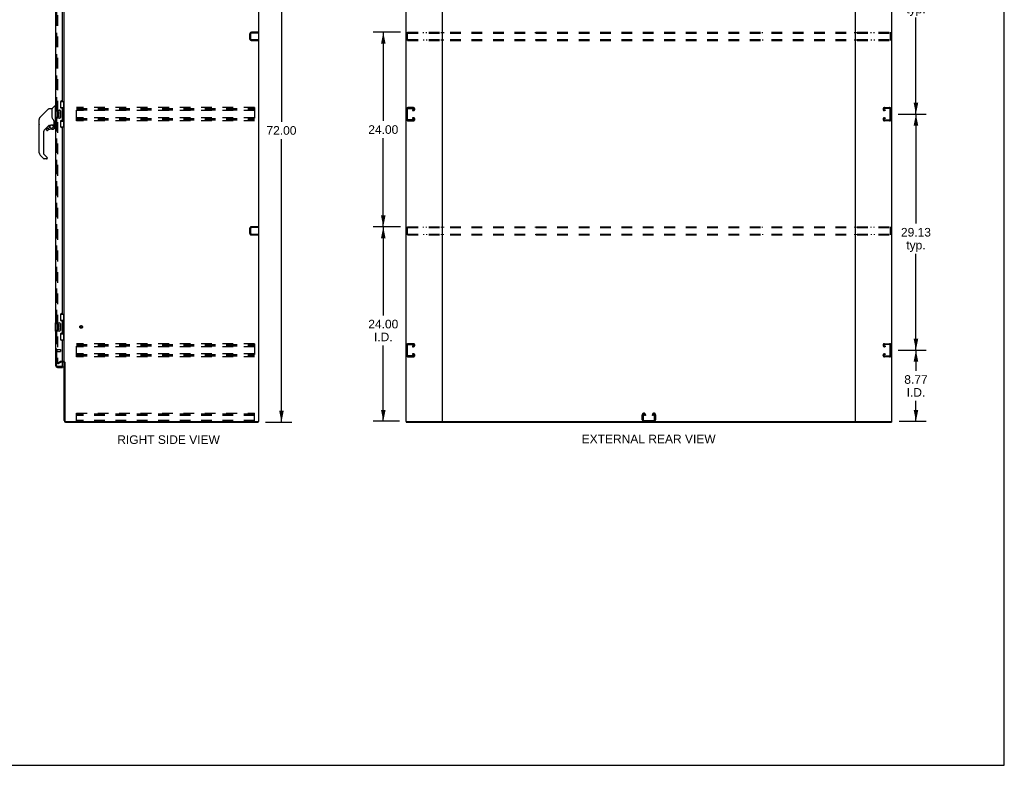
# Model space of a CAD drawing. Header units: inches. Extents: x 0 to 240, y 0 to 155.
# Tile 16 of 19: x 119 to 240, y 0 to 92. Entities that reach past the tile are written whole.
import ezdxf

# ---------------------------------------------------------------- set-up
doc = ezdxf.new("R2010")
doc.units = ezdxf.units.IN
doc.header["$LTSCALE"] = 13.214133
doc.header["$MEASUREMENT"] = 0
doc.linetypes.add('HIDDEN', pattern=[0.2, 0.1, -0.1])
doc.layers.get('0').update_dxf_attribs({"linetype": 'CONTINUOUS'})
for name, color, linetype in [('DEFAULT_2', 8, 'HIDDEN'), ('DIMENSIONS', 7, 'CONTINUOUS'), ('MASTER_DOOR_ASSEMBLY', 7, 'CONTINUOUS'), ('SLAVE_DOOR_ASSEMBLY', 7, 'CONTINUOUS')]:
    doc.layers.add(name, color=color, linetype=linetype)
doc.styles.get("Standard").update_dxf_attribs({"font": 'arial.ttf'})
doc.dimstyles.new('DIMSTYLE_1', dxfattribs={"dimtxt": 1.059957, "dimasz": 1.413276, "dimexe": 0.09, "dimexo": 0.07, "dimgap": 0.0375, "dimtad": 0, "dimtih": 1, "dimtoh": 1, "dimzin": 4, "dimdsep": 46, "dimtxsty": 'Standard', "dimblk": '_FILLED', "dimblk1": '_FILLED', "dimblk2": '_FILLED', "dimcen": 0.09, "dimadec": 3, "dimazin": 1, "dimtfac": 1, "dimtdec": 3, "dimtofl": 0, "dimtmove": 0, "dimatfit": 3, "dimldrblk": '_FILLED', "dimfxl": 0, "dimtolj": 1, "dimtzin": 4, "dimarcsym": 0})

# ---------------------------------------------------------------- blocks, each defined once
blk = doc.blocks.new('_FILLED')
at = {"color": 0, "linetype": 'ByBlock'}
blk.add_solid([(0, 0), (-1, 0.2), (-1, -0.2)], dxfattribs=at)
blk = doc.blocks.new('*D2')
at = {"layer": 'DIMENSIONS', "color": 2, "linetype": 'Continuous'}
for p, q in [((149.08, 114.33), (152.3, 114.33)), ((151.03, 114.33), (151.03, 79.39)), ((151.03, 42.33), (151.03, 77.27)), ((149.08, 42.33), (152.3, 42.33))]:
    blk.add_line(p, q, dxfattribs=at)
at = {"layer": 'DIMENSIONS', "color": 2, "linetype": 'Continuous', "xscale": 1.4132762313, "yscale": 1.4132762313, "zscale": 1.4132762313}
for p, rotation in [((151.03, 114.33), 90), ((151.03, 42.33), 270)]:
    blk.add_blockref('_FILLED', p, dxfattribs=dict(at, rotation=rotation))
at = {"layer": 'DIMENSIONS', "color": 2, "linetype": 'Continuous', "insert": (151.03, 78.86), "char_height": 1.06, "width": 3.7039, "attachment_point": 2, "line_spacing_factor": 0.9}
blk.add_mtext('72.00', dxfattribs=at)
blk = doc.blocks.new('*D4')
at = {"layer": 'DIMENSIONS', "color": 2, "linetype": 'Continuous'}
for p, q in [((227.17, 51.21), (230.62, 51.21)), ((229.35, 51.21), (229.35, 48.66)), ((229.35, 42.44), (229.35, 44.95)), ((227.26, 42.44), (230.62, 42.44))]:
    blk.add_line(p, q, dxfattribs=at)
at = {"layer": 'DIMENSIONS', "color": 2, "linetype": 'Continuous', "xscale": 1.4132762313, "yscale": 1.4132762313, "zscale": 1.4132762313}
for p, rotation in [((229.35, 51.21), 90), ((229.35, 42.44), 270)]:
    blk.add_blockref('_FILLED', p, dxfattribs=dict(at, rotation=rotation))
at = {"layer": 'DIMENSIONS', "color": 2, "linetype": 'Continuous', "insert": (229.35, 48.13), "char_height": 1.06, "width": 2.8804, "attachment_point": 2, "line_spacing_factor": 0.9}
blk.add_mtext('8.77\\PI.D.', dxfattribs=at)
blk = doc.blocks.new('*D5')
at = {"layer": 'DIMENSIONS', "color": 2, "linetype": 'Continuous'}
for p, q in [((227.17, 80.33), (230.62, 80.33)), ((229.35, 80.33), (229.35, 66.83)), ((229.35, 51.21), (229.35, 63.12)), ((227.17, 51.21), (230.62, 51.21))]:
    blk.add_line(p, q, dxfattribs=at)
at = {"layer": 'DIMENSIONS', "color": 2, "linetype": 'Continuous', "xscale": 1.4132762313, "yscale": 1.4132762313, "zscale": 1.4132762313}
for p, rotation in [((229.35, 80.33), 90), ((229.35, 51.21), 270)]:
    blk.add_blockref('_FILLED', p, dxfattribs=dict(at, rotation=rotation))
at = {"layer": 'DIMENSIONS', "color": 2, "linetype": 'Continuous', "insert": (229.35, 66.3), "char_height": 1.06, "width": 3.7039, "attachment_point": 2, "line_spacing_factor": 0.9}
blk.add_mtext('29.13\\Ptyp.', dxfattribs=at)
blk = doc.blocks.new('*D6')
at = {"layer": 'DIMENSIONS', "color": 2, "linetype": 'Continuous'}
for p, q in [((227.17, 109.46), (230.62, 109.46)), ((229.35, 109.46), (229.35, 95.96)), ((229.35, 80.33), (229.35, 92.25)), ((227.17, 80.33), (230.62, 80.33))]:
    blk.add_line(p, q, dxfattribs=at)
at = {"layer": 'DIMENSIONS', "color": 2, "linetype": 'Continuous', "xscale": 1.4132762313, "yscale": 1.4132762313, "zscale": 1.4132762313}
for p, rotation in [((229.35, 109.46), 90), ((229.35, 80.33), 270)]:
    blk.add_blockref('_FILLED', p, dxfattribs=dict(at, rotation=rotation))
at = {"layer": 'DIMENSIONS', "color": 2, "linetype": 'Continuous', "insert": (229.35, 95.43), "char_height": 1.06, "width": 3.7039, "attachment_point": 2, "line_spacing_factor": 0.9}
blk.add_mtext('29.13\\Ptyp.', dxfattribs=at)
blk = doc.blocks.new('*D7')
at = {"layer": 'DIMENSIONS', "color": 2, "linetype": 'Continuous'}
for p, q in [((165.71, 66.44), (162.33, 66.44)), ((163.6, 66.44), (163.6, 55.5)), ((163.6, 42.44), (163.6, 51.79)), ((165.59, 42.44), (162.33, 42.44))]:
    blk.add_line(p, q, dxfattribs=at)
at = {"layer": 'DIMENSIONS', "color": 2, "linetype": 'Continuous', "xscale": 1.4132762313, "yscale": 1.4132762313, "zscale": 1.4132762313}
for p, rotation in [((163.6, 66.44), 90), ((163.6, 42.44), 270)]:
    blk.add_blockref('_FILLED', p, dxfattribs=dict(at, rotation=rotation))
at = {"layer": 'DIMENSIONS', "color": 2, "linetype": 'Continuous', "insert": (163.6, 54.97), "char_height": 1.06, "width": 3.7039, "attachment_point": 2, "line_spacing_factor": 0.9}
blk.add_mtext('24.00\\PI.D.', dxfattribs=at)
blk = doc.blocks.new('*D8')
at = {"layer": 'DIMENSIONS', "color": 2, "linetype": 'Continuous'}
for p, q in [((165.71, 90.44), (162.33, 90.44)), ((163.6, 90.44), (163.6, 79.5)), ((163.6, 66.44), (163.6, 77.38)), ((165.71, 66.44), (162.33, 66.44))]:
    blk.add_line(p, q, dxfattribs=at)
at = {"layer": 'DIMENSIONS', "color": 2, "linetype": 'Continuous', "xscale": 1.4132762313, "yscale": 1.4132762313, "zscale": 1.4132762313}
for p, rotation in [((163.6, 90.44), 90), ((163.6, 66.44), 270)]:
    blk.add_blockref('_FILLED', p, dxfattribs=dict(at, rotation=rotation))
at = {"layer": 'DIMENSIONS', "color": 2, "linetype": 'Continuous', "insert": (163.6, 78.97), "char_height": 1.06, "width": 3.7039, "attachment_point": 2, "line_spacing_factor": 0.9}
blk.add_mtext('24.00', dxfattribs=at)

msp = doc.modelspace()

# ---------------------------------------------------------------- linework, layer by layer
at = {"color": 7, "linetype": 'Continuous'}
for p, q in [((240.257, 0), (240.257, 155.46)), ((148.149, 42.438), (148.149, 42.334)), ((166.439, 42.438), (166.439, 42.334)), ((170.828, 42.438), (221.946, 42.438)), ((226.335, 42.438), (226.335, 42.334)), ((0, 0), (240.257, 0))]:
    msp.add_line(p, q, dxfattribs=at)
at = {"color": 3, "linetype": 'Continuous'}
for p, q in [((148.201, 114.23), (148.201, 42.438)), ((166.387, 114.23), (166.387, 42.438)), ((170.887, 114.23), (170.887, 42.438)), ((221.887, 42.438), (221.887, 114.23)), ((226.387, 42.438), (226.387, 114.23)), ((124.201, 49.782), (124.201, 110.886)), ((124.116, 49.73), (123.997, 49.73)), ((124.201, 42.523), (124.201, 49.751)), ((124.305, 49.751), (124.305, 42.528)), ((124.39, 42.334), (148.149, 42.334)), ((124.395, 42.438), (148.201, 42.438)), ((166.387, 42.438), (170.828, 42.438)), ((166.439, 42.334), (226.335, 42.334)), ((221.946, 42.438), (226.387, 42.438))]:
    msp.add_line(p, q, dxfattribs=at)
for centre, radius, start, end in [((124.116, 49.645), 0.085, 0, 90), ((124.39, 42.523), 0.189, 180, 270), ((124.395, 42.528), 0.09, 180, 270)]:
    msp.add_arc(centre, radius, start, end, dxfattribs=at)
at = {"color": 7, "linetype": 'Continuous'}
msp.add_arc((124.39, 42.523), 0.085, 183.75801, 266.24199, dxfattribs=at)
at = {"layer": 'DEFAULT_2', "color": 8, "linetype": 'HIDDEN'}
for p, q in [((123.389, 111.068), (123.389, 49.599)), ((147.097, 90.191), (147.097, 89.684)), ((147.201, 90.191), (147.201, 89.684)), ((148.097, 90.438), (147.344, 90.438)), ((148.097, 90.334), (147.344, 90.334)), ((148.097, 90.438), (148.097, 90.334)), ((166.575, 89.438), (166.575, 90.438)), ((166.575, 90.438), (226.2, 90.438)), ((166.575, 90.334), (226.2, 90.334)), ((168.564, 90.334), (168.564, 90.438)), ((168.939, 90.334), (168.939, 90.438)), ((170.752, 90.438), (170.752, 90.334)), ((171.022, 90.438), (171.022, 90.334)), ((182.382, 90.334), (182.382, 90.438)), ((182.757, 90.334), (182.757, 90.438)), ((196.2, 90.334), (196.2, 90.438)), ((196.575, 90.334), (196.575, 90.438)), ((210.017, 90.334), (210.017, 90.438)), ((210.392, 90.334), (210.392, 90.438)), ((221.752, 90.438), (221.752, 90.334)), ((222.022, 90.438), (222.022, 90.334)), ((223.835, 90.334), (223.835, 90.438)), ((224.21, 90.334), (224.21, 90.438)), ((226.2, 89.438), (226.2, 90.438)), ((147.344, 89.542), (148.097, 89.542)), ((147.344, 89.438), (148.097, 89.438)), ((148.097, 89.542), (148.097, 89.438)), ((166.575, 89.542), (226.2, 89.542)), ((166.575, 89.438), (226.2, 89.438)), ((168.564, 89.542), (168.564, 89.438)), ((168.939, 89.542), (168.939, 89.438)), ((170.752, 89.542), (170.752, 89.438)), ((171.022, 89.438), (171.022, 89.542)), ((182.382, 89.542), (182.382, 89.438)), ((182.757, 89.542), (182.757, 89.438)), ((196.2, 89.542), (196.2, 89.438)), ((196.575, 89.542), (196.575, 89.438)), ((210.017, 89.542), (210.017, 89.438)), ((210.392, 89.542), (210.392, 89.438)), ((221.752, 89.542), (221.752, 89.438)), ((222.022, 89.438), (222.022, 89.542)), ((223.835, 89.542), (223.835, 89.438)), ((224.21, 89.542), (224.21, 89.438)), ((125.722, 79.521), (125.722, 81.146)), ((147.722, 81.146), (125.722, 81.146)), ((125.722, 81.042), (147.722, 81.042)), ((125.722, 80.875), (147.722, 80.875)), ((147.722, 80.771), (125.722, 80.771)), ((147.722, 81.146), (147.722, 79.521)), ((166.491, 80.966), (166.491, 79.701)), ((166.595, 79.715), (166.595, 80.952)), ((167.311, 81.146), (166.671, 81.146)), ((166.685, 81.042), (167.297, 81.042)), ((167.21, 80.875), (167.21, 80.771)), ((167.297, 80.875), (167.21, 80.875)), ((167.21, 80.771), (167.311, 80.771)), ((167.491, 80.951), (167.491, 80.966)), ((225.283, 80.951), (225.283, 80.966)), ((225.463, 81.146), (226.103, 81.146)), ((225.564, 80.771), (225.463, 80.771)), ((226.089, 81.042), (225.477, 81.042)), ((225.477, 80.875), (225.564, 80.875)), ((225.564, 80.875), (225.564, 80.771)), ((226.179, 79.715), (226.179, 80.952)), ((226.283, 80.966), (226.283, 79.701)), ((147.722, 79.896), (125.722, 79.896)), ((125.722, 79.792), (147.722, 79.792)), ((125.722, 79.625), (147.722, 79.625)), ((147.722, 79.521), (125.722, 79.521)), ((166.671, 79.521), (167.311, 79.521)), ((167.297, 79.625), (166.685, 79.625)), ((167.21, 79.896), (167.21, 79.792)), ((167.311, 79.896), (167.21, 79.896)), ((167.21, 79.792), (167.297, 79.792)), ((167.491, 79.701), (167.491, 79.716)), ((225.283, 79.701), (225.283, 79.716)), ((225.463, 79.896), (225.564, 79.896)), ((226.103, 79.521), (225.463, 79.521)), ((225.564, 79.792), (225.477, 79.792)), ((225.477, 79.625), (226.089, 79.625)), ((225.564, 79.896), (225.564, 79.792)), ((147.097, 66.191), (147.097, 65.684)), ((147.201, 66.191), (147.201, 65.684)), ((148.097, 66.438), (147.344, 66.438)), ((148.097, 66.334), (147.344, 66.334)), ((148.097, 66.438), (148.097, 66.334)), ((166.575, 65.438), (166.575, 66.438)), ((166.575, 66.438), (226.2, 66.438)), ((166.575, 66.334), (226.2, 66.334)), ((168.564, 66.334), (168.564, 66.438)), ((168.939, 66.334), (168.939, 66.438)), ((170.752, 66.438), (170.752, 66.334)), ((171.022, 66.438), (171.022, 66.334)), ((182.382, 66.334), (182.382, 66.438)), ((182.757, 66.334), (182.757, 66.438)), ((196.2, 66.334), (196.2, 66.438)), ((196.575, 66.334), (196.575, 66.438)), ((210.017, 66.334), (210.017, 66.438)), ((210.392, 66.334), (210.392, 66.438)), ((221.752, 66.438), (221.752, 66.334)), ((222.022, 66.438), (222.022, 66.334)), ((223.835, 66.334), (223.835, 66.438)), ((224.21, 66.334), (224.21, 66.438)), ((226.2, 65.438), (226.2, 66.438)), ((147.344, 65.542), (148.097, 65.542)), ((147.344, 65.438), (148.097, 65.438)), ((148.097, 65.542), (148.097, 65.438)), ((166.575, 65.542), (226.2, 65.542)), ((166.575, 65.438), (226.2, 65.438)), ((168.564, 65.542), (168.564, 65.438)), ((168.939, 65.542), (168.939, 65.438)), ((170.752, 65.542), (170.752, 65.438)), ((171.022, 65.438), (171.022, 65.542)), ((182.382, 65.542), (182.382, 65.438)), ((182.757, 65.542), (182.757, 65.438)), ((196.2, 65.542), (196.2, 65.438)), ((196.575, 65.542), (196.575, 65.438)), ((210.017, 65.542), (210.017, 65.438)), ((210.392, 65.542), (210.392, 65.438)), ((221.752, 65.542), (221.752, 65.438)), ((222.022, 65.438), (222.022, 65.542)), ((223.835, 65.542), (223.835, 65.438)), ((224.21, 65.542), (224.21, 65.438)), ((147.722, 52.021), (125.722, 52.021)), ((125.722, 50.396), (125.722, 52.021)), ((125.722, 51.917), (147.722, 51.917)), ((125.722, 51.75), (147.722, 51.75)), ((147.722, 51.646), (125.722, 51.646)), ((147.722, 52.021), (147.722, 50.396)), ((166.491, 51.841), (166.491, 50.576)), ((166.595, 50.59), (166.595, 51.827)), ((167.311, 52.021), (166.671, 52.021)), ((166.685, 51.917), (167.297, 51.917)), ((167.21, 51.75), (167.21, 51.646)), ((167.297, 51.75), (167.21, 51.75)), ((167.21, 51.646), (167.311, 51.646)), ((167.491, 51.826), (167.491, 51.841)), ((225.283, 51.826), (225.283, 51.841)), ((225.463, 52.021), (226.103, 52.021)), ((225.564, 51.646), (225.463, 51.646)), ((226.089, 51.917), (225.477, 51.917)), ((225.477, 51.75), (225.564, 51.75)), ((225.564, 51.75), (225.564, 51.646)), ((226.179, 50.59), (226.179, 51.827)), ((226.283, 51.841), (226.283, 50.576)), ((124.116, 49.834), (123.797, 49.834)), ((147.722, 50.771), (125.722, 50.771)), ((125.722, 50.667), (147.722, 50.667)), ((125.722, 50.5), (147.722, 50.5)), ((147.722, 50.396), (125.722, 50.396)), ((166.671, 50.396), (167.311, 50.396)), ((167.297, 50.5), (166.685, 50.5)), ((167.21, 50.771), (167.21, 50.667)), ((167.311, 50.771), (167.21, 50.771)), ((167.21, 50.667), (167.297, 50.667)), ((167.491, 50.576), (167.491, 50.591)), ((225.283, 50.576), (225.283, 50.591)), ((225.463, 50.771), (225.564, 50.771)), ((226.103, 50.396), (225.463, 50.396)), ((225.564, 50.667), (225.477, 50.667)), ((225.477, 50.5), (226.089, 50.5)), ((225.564, 50.771), (225.564, 50.667)), ((123.389, 49.619), (123.728, 49.815)), ((123.441, 49.529), (123.389, 49.619)), ((123.441, 49.529), (123.78, 49.725)), ((123.997, 49.73), (123.797, 49.73)), ((125.722, 43.438), (147.722, 43.438)), ((125.722, 42.438), (125.722, 43.438)), ((147.722, 43.334), (125.722, 43.334)), ((147.722, 43.333), (125.722, 43.333)), ((147.722, 43.157), (125.722, 43.157)), ((147.722, 42.542), (125.722, 42.542)), ((147.722, 42.438), (147.722, 43.438)), ((195.575, 42.618), (195.575, 43.258)), ((195.679, 43.244), (195.679, 42.632)), ((195.755, 43.438), (195.77, 43.438)), ((195.769, 42.542), (197.006, 42.542)), ((195.846, 43.157), (195.846, 43.244)), ((195.95, 43.157), (195.846, 43.157)), ((195.95, 43.258), (195.95, 43.157)), ((196.825, 43.157), (196.825, 43.258)), ((196.929, 43.157), (196.825, 43.157)), ((196.929, 43.244), (196.929, 43.157)), ((197.005, 43.438), (197.02, 43.438)), ((197.096, 42.632), (197.096, 43.244)), ((197.2, 43.258), (197.2, 42.618))]:
    msp.add_line(p, q, dxfattribs=at)
for points in [[(123.389, 49.599), (123.389, 49.597), (123.389, 49.595), (123.39, 49.593), (123.39, 49.591), (123.391, 49.589)], [(123.406, 49.579), (123.404, 49.579), (123.402, 49.58), (123.4, 49.58), (123.399, 49.581), (123.397, 49.582), (123.395, 49.584), (123.394, 49.585), (123.392, 49.587), (123.391, 49.589)], [(123.414, 49.581), (123.412, 49.581), (123.41, 49.58), (123.408, 49.579), (123.406, 49.579), (123.406, 49.579)]]:
    msp.add_lwpolyline(points, dxfattribs=at)
for radius in [0.164, 0.124]:
    msp.add_circle((126.305, 54.084), radius, dxfattribs=at)
for centre, radius, start, end in [((147.344, 90.191), 0.246, 90, 180), ((147.344, 90.191), 0.142, 90, 180), ((147.344, 89.684), 0.246, 180, 270), ((147.344, 89.684), 0.142, 180, 270), ((166.671, 80.966), 0.18, 90, 180), ((166.685, 80.952), 0.09, 90, 180), ((167.297, 80.952), 0.09, 0, 90), ((167.297, 80.965), 0.09, 270, 351.78079), ((167.311, 80.966), 0.18, 0, 90), ((167.311, 80.951), 0.18, 270, 360), ((225.463, 80.966), 0.18, 90, 180), ((225.463, 80.951), 0.18, 180, 270), ((225.477, 80.952), 0.09, 90, 180), ((225.477, 80.965), 0.09, 188.21921, 270), ((226.089, 80.952), 0.09, 0, 90), ((226.103, 80.966), 0.18, 0, 90), ((166.671, 79.701), 0.18, 180, 270), ((166.685, 79.715), 0.09, 180, 270), ((167.297, 79.702), 0.09, 0, 90), ((167.297, 79.715), 0.09, 270, 351.78079), ((167.311, 79.716), 0.18, 0, 90), ((167.311, 79.701), 0.18, 270, 360), ((225.463, 79.716), 0.18, 90, 180), ((225.463, 79.701), 0.18, 180, 270), ((225.477, 79.702), 0.09, 90, 180), ((225.477, 79.715), 0.09, 188.21921, 270), ((226.089, 79.715), 0.09, 270, 360), ((226.103, 79.701), 0.18, 270, 360), ((147.344, 66.191), 0.246, 90, 180), ((147.344, 65.684), 0.246, 180, 270), ((147.344, 66.191), 0.142, 90, 180), ((147.344, 65.684), 0.142, 180, 270), ((166.671, 51.841), 0.18, 90, 180), ((166.685, 51.827), 0.09, 90, 180), ((167.297, 51.827), 0.09, 0, 90), ((167.297, 51.84), 0.09, 270, 351.78079), ((167.311, 51.841), 0.18, 0, 90), ((167.311, 51.826), 0.18, 270, 360), ((225.463, 51.841), 0.18, 90, 180), ((225.463, 51.826), 0.18, 180, 270), ((225.477, 51.827), 0.09, 90, 180), ((225.477, 51.84), 0.09, 188.21921, 270), ((226.089, 51.827), 0.09, 0, 90), ((226.103, 51.841), 0.18, 0, 90), ((123.797, 49.697), 0.137, 90, 120), ((124.116, 49.645), 0.189, 0, 90), ((166.671, 50.576), 0.18, 180, 270), ((166.685, 50.59), 0.09, 180, 270), ((167.297, 50.577), 0.09, 0, 90), ((167.297, 50.59), 0.09, 270, 351.78079), ((167.311, 50.591), 0.18, 0, 90), ((167.311, 50.576), 0.18, 270, 360), ((225.463, 50.591), 0.18, 90, 180), ((225.463, 50.576), 0.18, 180, 270), ((225.477, 50.577), 0.09, 90, 180), ((225.477, 50.59), 0.09, 188.21921, 270), ((226.089, 50.59), 0.09, 270, 360), ((226.103, 50.576), 0.18, 270, 360), ((123.797, 49.697), 0.033, 90, 120), ((195.755, 43.258), 0.18, 90, 180), ((195.755, 42.618), 0.18, 180, 270), ((195.769, 43.244), 0.09, 98.21921, 180), ((195.769, 42.632), 0.09, 180, 270), ((195.756, 43.244), 0.09, 0, 90), ((195.77, 43.258), 0.18, 0, 90), ((197.005, 43.258), 0.18, 90, 180), ((197.019, 43.244), 0.09, 98.21921, 180), ((197.006, 43.244), 0.09, 0, 90), ((197.006, 42.632), 0.09, 270, 360), ((197.02, 43.258), 0.18, 0, 90), ((197.02, 42.618), 0.18, 270, 360)]:
    msp.add_arc(centre, radius, start, end, dxfattribs=at)
at = {"layer": 'MASTER_DOOR_ASSEMBLY', "color": 3, "linetype": 'Continuous'}
for p, q in [((123.143, 106.084), (123.143, 80.834)), ((123.997, 82.041), (123.997, 104.876)), ((123.747, 81.851), (123.747, 81.231)), ((123.937, 81.981), (123.877, 81.981)), ((123.877, 81.101), (123.937, 81.101)), ((123.997, 79.626), (123.997, 81.041)), ((123.143, 79.834), (123.143, 54.584)), ((123.747, 79.436), (123.747, 78.816)), ((123.937, 79.566), (123.877, 79.566)), ((123.877, 78.686), (123.937, 78.686)), ((123.997, 55.791), (123.997, 78.626)), ((123.747, 55.601), (123.747, 54.981)), ((123.937, 55.731), (123.877, 55.731)), ((123.877, 54.851), (123.937, 54.851)), ((123.997, 53.376), (123.997, 54.791)), ((123.143, 53.584), (123.143, 49.33)), ((123.747, 53.186), (123.747, 52.566)), ((123.937, 53.316), (123.877, 53.316)), ((123.877, 52.436), (123.937, 52.436)), ((123.997, 49.208), (123.997, 52.376)), ((123.39, 49.084), (123.997, 49.084))]:
    msp.add_line(p, q, dxfattribs=at)
at = {"layer": 'MASTER_DOOR_ASSEMBLY', "color": 8, "linetype": 'HIDDEN'}
for p, q in [((123.247, 106.239), (123.247, 80.679)), ((123.247, 79.989), (123.247, 54.429)), ((123.247, 53.739), (123.247, 49.33)), ((123.29, 51.33), (123.29, 51.046)), ((123.29, 51.312), (123.737, 51.312)), ((123.29, 51.064), (123.737, 51.064)), ((123.747, 51.302), (123.747, 51.074)), ((123.39, 49.188), (123.977, 49.188))]:
    msp.add_line(p, q, dxfattribs=at)
at = {"layer": 'MASTER_DOOR_ASSEMBLY', "color": 7, "linetype": 'Continuous'}
for p, q in [((123.761, 81.909), (124.201, 81.909)), ((123.797, 81.129), (123.797, 81.909)), ((124.162, 80.884), (124.162, 81.909)), ((121.242, 79.956), (121.548, 80.262)), ((122.285, 81), (121.243, 79.957)), ((121.548, 80.262), (121.548, 80.262)), ((122.341, 81.023), (122.694, 81.023)), ((122.702, 81.015), (122.702, 79.971)), ((122.71, 79.959), (122.71, 81.011)), ((122.719, 81.031), (123.013, 81.326)), ((123.096, 81.338), (123.041, 81.338)), ((123.083, 80.819), (123.083, 79.849)), ((123.098, 80.834), (123.638, 80.834)), ((123.104, 81.33), (123.104, 80.834)), ((123.104, 81.279), (123.143, 81.279)), ((123.286, 80.68), (123.286, 80.449)), ((123.349, 80.68), (123.286, 80.68)), ((123.286, 80.449), (123.548, 80.449)), ((123.286, 80.219), (123.286, 80.082)), ((123.349, 80.219), (123.286, 80.219)), ((123.357, 80.413), (123.299, 80.438)), ((123.349, 80.512), (123.349, 80.68)), ((123.412, 80.512), (123.349, 80.512)), ((123.349, 80.082), (123.349, 80.219)), ((123.412, 80.648), (123.412, 80.512)), ((123.472, 80.648), (123.412, 80.648)), ((123.472, 80.512), (123.472, 80.648)), ((123.538, 80.512), (123.472, 80.512)), ((123.548, 80.449), (123.52, 80.43)), ((123.538, 80.68), (123.538, 80.512)), ((123.6, 80.68), (123.538, 80.68)), ((123.582, 80.449), (123.6, 80.449)), ((123.6, 80.449), (123.6, 80.68)), ((123.738, 80.734), (123.738, 79.934)), ((123.797, 81.174), (124.024, 81.174)), ((124.024, 79.494), (124.024, 81.174)), ((124.061, 80.934), (124.061, 80.914)), ((124.061, 80.884), (124.061, 79.784)), ((124.184, 80.884), (124.061, 80.884)), ((124.184, 79.784), (124.184, 80.884)), ((121.12, 79.096), (121.12, 79.682)), ((121.127, 75.576), (121.127, 79.679)), ((121.142, 79.786), (121.135, 79.756)), ((121.176, 79.867), (121.175, 79.867)), ((122.663, 79.027), (122.958, 79.027)), ((122.722, 79.926), (122.703, 79.979)), ((122.75, 79.861), (122.722, 79.926)), ((122.859, 79.027), (122.924, 78.962)), ((122.978, 79.402), (122.977, 79.426)), ((122.978, 79.402), (122.978, 79.047)), ((122.986, 79.396), (122.986, 79.404)), ((122.986, 78.995), (122.986, 79.396)), ((123.638, 79.834), (123.098, 79.834)), ((123.104, 79.834), (123.104, 78.964)), ((123.104, 79.015), (123.143, 79.015)), ((123.412, 80.124), (123.412, 80.082)), ((123.472, 80.062), (123.472, 80.131)), ((123.538, 80.124), (123.538, 79.988)), ((123.538, 79.988), (123.6, 79.988)), ((123.6, 79.988), (123.6, 80.124)), ((123.797, 78.759), (123.797, 79.539)), ((123.797, 79.494), (124.024, 79.494)), ((124.184, 79.784), (124.061, 79.784)), ((124.061, 79.753), (124.061, 79.733)), ((124.162, 78.759), (124.162, 79.784)), ((121.639, 78.042), (121.639, 75.49)), ((122.307, 78.955), (121.812, 78.459)), ((122.037, 78.506), (122.037, 78.387)), ((122.039, 78.379), (122.039, 78.387)), ((122.047, 78.387), (122.039, 78.387)), ((122.116, 78.31), (122.107, 78.311)), ((122.268, 78.585), (122.116, 78.585)), ((122.124, 78.311), (122.116, 78.31)), ((122.133, 78.312), (122.124, 78.311)), ((122.142, 78.315), (122.133, 78.312)), ((122.15, 78.318), (122.142, 78.315)), ((122.157, 78.323), (122.15, 78.318)), ((122.164, 78.328), (122.157, 78.323)), ((122.348, 78.66), (122.277, 78.589)), ((122.352, 78.952), (122.352, 78.669)), ((122.39, 78.956), (122.466, 78.956)), ((122.667, 78.506), (122.903, 78.506)), ((122.919, 78.957), (122.916, 78.954)), ((122.97, 78.823), (122.979, 78.823)), ((122.979, 78.585), (122.97, 78.585)), ((122.982, 78.823), (122.982, 78.585)), ((123.025, 78.956), (123.096, 78.956)), ((123.761, 78.759), (124.201, 78.759)), ((121.662, 75.434), (122.094, 75.003)), ((121.695, 74.845), (121.243, 75.297)), ((122.033, 74.822), (121.751, 74.822)), ((122.112, 74.961), (122.112, 74.901)), ((123.761, 55.659), (124.201, 55.659)), ((123.797, 54.879), (123.797, 55.659)), ((123.797, 54.924), (124.024, 54.924)), ((124.024, 53.244), (124.024, 54.924)), ((124.162, 54.634), (124.162, 55.659)), ((123.083, 54.569), (123.083, 53.599)), ((123.098, 54.584), (123.638, 54.584)), ((123.638, 53.584), (123.098, 53.584)), ((123.349, 54.43), (123.286, 54.43)), ((123.286, 54.43), (123.286, 54.199)), ((123.286, 54.199), (123.548, 54.199)), ((123.349, 53.969), (123.286, 53.969)), ((123.286, 53.969), (123.286, 53.832)), ((123.357, 54.163), (123.299, 54.188)), ((123.349, 54.262), (123.349, 54.43)), ((123.412, 54.262), (123.349, 54.262)), ((123.349, 53.832), (123.349, 53.969)), ((123.472, 54.398), (123.412, 54.398)), ((123.412, 54.398), (123.412, 54.262)), ((123.412, 53.874), (123.412, 53.832)), ((123.472, 54.262), (123.472, 54.398)), ((123.538, 54.262), (123.472, 54.262)), ((123.472, 53.812), (123.472, 53.881)), ((123.548, 54.199), (123.52, 54.18)), ((123.6, 54.43), (123.538, 54.43)), ((123.538, 54.43), (123.538, 54.262)), ((123.538, 53.874), (123.538, 53.738)), ((123.538, 53.738), (123.6, 53.738)), ((123.582, 54.199), (123.6, 54.199)), ((123.6, 54.199), (123.6, 54.43)), ((123.6, 53.738), (123.6, 53.874)), ((123.738, 54.484), (123.738, 53.684)), ((124.061, 54.684), (124.061, 54.664)), ((124.184, 54.634), (124.061, 54.634)), ((124.061, 54.634), (124.061, 53.534)), ((124.184, 53.534), (124.061, 53.534)), ((124.061, 53.503), (124.061, 53.483)), ((124.162, 52.509), (124.162, 53.534)), ((124.184, 53.534), (124.184, 54.634)), ((123.761, 52.509), (124.201, 52.509)), ((123.797, 52.509), (123.797, 53.289)), ((123.797, 53.244), (124.024, 53.244)), ((123.977, 49.188), (123.997, 49.188)), ((123.997, 49.188), (123.997, 49.084))]:
    msp.add_line(p, q, dxfattribs=at)
for points in [[(122.285, 81), (122.293, 81.006), (122.302, 81.012), (122.311, 81.017), (122.321, 81.02), (122.331, 81.022), (122.341, 81.023)], [(123.731, 80.77), (123.733, 80.764), (123.735, 80.758), (123.736, 80.752), (123.737, 80.746), (123.738, 80.74), (123.738, 80.734)], [(123.988, 81.073), (123.99, 81.076), (123.996, 81.085), (124.001, 81.093), (124.005, 81.1), (124.009, 81.107), (124.012, 81.113), (124.015, 81.119), (124.018, 81.125), (124.02, 81.13), (124.021, 81.135), (124.023, 81.139), (124.023, 81.143), (124.024, 81.147), (124.024, 81.15)], [(121.242, 79.956), (121.221, 79.934), (121.196, 79.9), (121.174, 79.864), (121.156, 79.826), (121.142, 79.786)], [(122.501, 78.973), (122.506, 78.976), (122.511, 78.979), (122.516, 78.983), (122.523, 78.987), (122.529, 78.99), (122.537, 78.994), (122.544, 78.999), (122.553, 79.003), (122.562, 79.007), (122.572, 79.011), (122.583, 79.014), (122.594, 79.018), (122.606, 79.021), (122.618, 79.023), (122.631, 79.025), (122.645, 79.027), (122.659, 79.027), (122.663, 79.027)], [(122.702, 80.14), (122.702, 80.141), (122.703, 80.142), (122.704, 80.144), (122.706, 80.145), (122.709, 80.147), (122.71, 80.147)], [(122.925, 79.573), (122.874, 79.646), (122.825, 79.723), (122.784, 79.794), (122.75, 79.861)], [(122.977, 79.426), (122.972, 79.46), (122.963, 79.495), (122.951, 79.527), (122.936, 79.556), (122.925, 79.573)], [(122.978, 79.357), (122.978, 79.356), (122.979, 79.352), (122.98, 79.349), (122.981, 79.345)], [(122.981, 79.345), (122.983, 79.339), (122.984, 79.332), (122.985, 79.326), (122.985, 79.319), (122.986, 79.312), (122.986, 79.306)], [(123.738, 79.934), (123.738, 79.927), (123.737, 79.921), (123.736, 79.915), (123.735, 79.909), (123.733, 79.903), (123.731, 79.898)], [(124.024, 79.518), (124.024, 79.521), (124.023, 79.525), (124.023, 79.529), (124.021, 79.533), (124.02, 79.538), (124.018, 79.543), (124.015, 79.548), (124.012, 79.554), (124.009, 79.561), (124.005, 79.568), (124.001, 79.575), (123.996, 79.583), (123.99, 79.591), (123.988, 79.595)], [(122.107, 78.311), (122.098, 78.312), (122.09, 78.315), (122.082, 78.318), (122.075, 78.322), (122.068, 78.327), (122.061, 78.333), (122.056, 78.339), (122.051, 78.346), (122.046, 78.354), (122.043, 78.362), (122.041, 78.37), (122.039, 78.379)], [(122.047, 78.387), (122.048, 78.379), (122.049, 78.372), (122.051, 78.364), (122.054, 78.357), (122.058, 78.351), (122.063, 78.344), (122.068, 78.339), (122.073, 78.334), (122.08, 78.329), (122.086, 78.326), (122.094, 78.323), (122.101, 78.321), (122.108, 78.32), (122.116, 78.319), (122.124, 78.32), (122.131, 78.321), (122.139, 78.323), (122.146, 78.326), (122.152, 78.33), (122.159, 78.335)], [(122.467, 78.956), (122.471, 78.956), (122.475, 78.958), (122.478, 78.959), (122.481, 78.96), (122.483, 78.962), (122.486, 78.963), (122.49, 78.966), (122.493, 78.968), (122.501, 78.973)], [(122.979, 78.585), (122.979, 78.577), (122.978, 78.568), (122.975, 78.56), (122.972, 78.552), (122.968, 78.544), (122.963, 78.537), (122.957, 78.531), (122.951, 78.525), (122.944, 78.52), (122.936, 78.516), (122.928, 78.513), (122.92, 78.511), (122.912, 78.509), (122.903, 78.509)], [(122.903, 78.517), (122.91, 78.518), (122.918, 78.519), (122.925, 78.521), (122.932, 78.524), (122.939, 78.528), (122.945, 78.532), (122.951, 78.537), (122.956, 78.543), (122.96, 78.549), (122.964, 78.556), (122.967, 78.563), (122.969, 78.57), (122.97, 78.577), (122.97, 78.585)], [(122.903, 78.517), (122.903, 78.516), (122.903, 78.513)], [(122.903, 78.513), (122.903, 78.511), (122.903, 78.51), (122.903, 78.509), (122.903, 78.509), (122.903, 78.509)], [(122.97, 78.823), (122.97, 78.837), (122.968, 78.852), (122.965, 78.866), (122.961, 78.88), (122.956, 78.894), (122.95, 78.907), (122.943, 78.92), (122.935, 78.932), (122.926, 78.943), (122.916, 78.954)], [(122.922, 78.96), (122.922, 78.96), (122.922, 78.96), (122.921, 78.959), (122.921, 78.959), (122.919, 78.957)], [(122.922, 78.96), (122.933, 78.949), (122.942, 78.937), (122.951, 78.924), (122.958, 78.911), (122.965, 78.897), (122.97, 78.883), (122.974, 78.868), (122.977, 78.853), (122.979, 78.838), (122.979, 78.823)], [(122.099, 74.998), (122.098, 74.999), (122.097, 75), (122.096, 75), (122.095, 75.001), (122.094, 75.002), (122.094, 75.003)], [(123.988, 54.823), (123.99, 54.826), (123.996, 54.835), (124.001, 54.843), (124.005, 54.85), (124.009, 54.857), (124.012, 54.863), (124.015, 54.869), (124.018, 54.875), (124.02, 54.88), (124.021, 54.885), (124.023, 54.889), (124.023, 54.893), (124.024, 54.897), (124.024, 54.9)], [(123.731, 54.52), (123.733, 54.514), (123.735, 54.508), (123.736, 54.502), (123.737, 54.496), (123.738, 54.49), (123.738, 54.484)], [(123.738, 53.684), (123.738, 53.677), (123.737, 53.671), (123.736, 53.665), (123.735, 53.659), (123.733, 53.653), (123.731, 53.648)], [(124.024, 53.268), (124.024, 53.271), (124.023, 53.275), (124.023, 53.279), (124.021, 53.283), (124.02, 53.288), (124.018, 53.293), (124.015, 53.298), (124.012, 53.304), (124.009, 53.311), (124.005, 53.318), (124.001, 53.325), (123.996, 53.333), (123.99, 53.341), (123.988, 53.345)]]:
    msp.add_lwpolyline(points, dxfattribs=at)
msp.add_circle((122.667, 78.802), 0.217, dxfattribs=at)
at = {"layer": 'MASTER_DOOR_ASSEMBLY', "color": 3, "linetype": 'Continuous'}
for centre, radius, start, end in [((123.877, 81.851), 0.13, 90, 180), ((123.937, 82.041), 0.06, 270, 360), ((123.877, 81.231), 0.13, 180, 270), ((123.937, 81.041), 0.06, 0, 90), ((123.877, 79.436), 0.13, 90, 180), ((123.937, 79.626), 0.06, 270, 360), ((123.877, 78.816), 0.13, 180, 270), ((123.937, 78.626), 0.06, 0, 90), ((123.877, 55.601), 0.13, 90, 180), ((123.877, 54.981), 0.13, 180, 270), ((123.937, 55.791), 0.06, 270, 360), ((123.937, 54.791), 0.06, 0, 90), ((123.877, 53.186), 0.13, 90, 180), ((123.877, 52.566), 0.13, 180, 270), ((123.937, 53.376), 0.06, 270, 360), ((123.937, 52.376), 0.06, 0, 90), ((123.39, 49.33), 0.246, 180, 270), ((123.977, 49.208), 0.02, 270, 360)]:
    msp.add_arc(centre, radius, start, end, dxfattribs=at)
at = {"layer": 'MASTER_DOOR_ASSEMBLY', "color": 7, "linetype": 'Continuous'}
for centre, radius, start, end in [((122.694, 81.015), 0.00787, 0, 90), ((122.722, 80.841), 0.0197, 180, 233.00595), ((122.74, 81.011), 0.0295, 135, 180), ((123.041, 81.298), 0.0394, 90, 135), ((123.098, 80.819), 0.015, 90, 180), ((123.096, 81.33), 0.00787, 0, 90), ((123.443, 80.376), 0.157, 156.59665, 341.87913), ((123.443, 80.376), 0.0943, 156.59665, 35.11217), ((123.506, 80.124), 0.0943, 0, 180), ((123.443, 80.376), 0.157, 25.73705, 27.8532), ((123.447, 80.376), 0.154, 341.41988, 26.19629), ((123.638, 80.734), 0.1, 21.20502, 90), ((121.14, 79.682), 0.0197, 128.21988, 180), ((121.14, 79.096), 0.0197, 180, 229.78214), ((121.521, 79.679), 0.394, 168.7096, 180), ((121.521, 79.679), 0.394, 135, 167.37683), ((122.958, 79.047), 0.0197, 270, 360), ((123.098, 79.849), 0.015, 180, 270), ((123.38, 80.082), 0.0943, 180, 248.67039), ((123.38, 80.082), 0.0943, 248.69989, 347.43379), ((123.38, 80.082), 0.0314, 180, 0.04847), ((123.507, 80.119), 0.0362, 83.42855, 161.76278), ((123.506, 80.124), 0.0314, 0, 81.22946), ((123.638, 79.934), 0.1, 270, 338.79459), ((122.23, 78.042), 0.591, 135, 180), ((122.116, 78.506), 0.0787, 90, 180), ((122.116, 78.387), 0.0787, 180, 309.5212), ((122.667, 77.719), 0.787, 90, 129.5212), ((122.39, 78.759), 0.197, 90, 129.38059), ((122.268, 78.597), 0.0118, 270, 315), ((122.34, 78.669), 0.0118, 315, 360), ((122.903, 78.585), 0.0787, 270, 360), ((122.785, 78.823), 0.197, 0, 45), ((123.025, 78.995), 0.0394, 180, 270), ((123.096, 78.964), 0.00787, 270, 360), ((121.521, 75.576), 0.394, 180, 225), ((121.718, 75.49), 0.0787, 180, 225), ((121.751, 74.901), 0.0787, 225, 270), ((122.033, 74.901), 0.0787, 270, 360), ((122.053, 74.961), 0.0591, 0, 38.86737), ((123.098, 54.569), 0.015, 90, 180), ((123.098, 53.599), 0.015, 180, 270), ((123.443, 54.126), 0.157, 156.59665, 341.87913), ((123.38, 53.832), 0.0943, 180, 248.67039), ((123.38, 53.832), 0.0943, 248.69989, 347.43379), ((123.443, 54.126), 0.0943, 156.59665, 35.11217), ((123.38, 53.832), 0.0314, 180, 0.04847), ((123.506, 53.874), 0.0943, 0, 180), ((123.507, 53.869), 0.0362, 83.42855, 161.76278), ((123.506, 53.874), 0.0314, 0, 81.22946), ((123.443, 54.126), 0.157, 25.73705, 27.8532), ((123.447, 54.126), 0.154, 341.41988, 26.19629), ((123.638, 54.484), 0.1, 21.20502, 90), ((123.638, 53.684), 0.1, 270, 338.79459), ((123.307, 49.474), 0.26, 270, 272.61143)]:
    msp.add_arc(centre, radius, start, end, dxfattribs=at)
at = {"layer": 'MASTER_DOOR_ASSEMBLY', "color": 8, "linetype": 'HIDDEN'}
for centre, radius, start, end in [((123.269, 51.33), 0.0215, 0, 180), ((123.737, 51.302), 0.01, 0, 90), ((123.737, 51.074), 0.01, 270, 360), ((123.269, 51.046), 0.0215, 180, 360), ((123.39, 49.33), 0.142, 180, 270)]:
    msp.add_arc(centre, radius, start, end, dxfattribs=at)
at = {"layer": 'MASTER_DOOR_ASSEMBLY', "color": 7, "linetype": 'Continuous'}
for centre, start_param, end_param in [((123.957, 80.924), -1.5140098, -0.699287), ((123.957, 80.924), -2.4423057, -1.6275828), ((123.957, 79.743), -1.5140098, -0.699287), ((123.957, 79.743), -2.4423057, -1.6275828), ((123.957, 54.674), -1.5140098, -0.699287), ((123.957, 54.674), -2.4423057, -1.6275828), ((123.957, 53.493), -1.5140098, -0.699287), ((123.957, 53.493), -2.4423057, -1.6275828)]:
    msp.add_ellipse(centre, major_axis=(0, 0.18), ratio=0.5794935, start_param=start_param, end_param=end_param, dxfattribs=at)
at = {"layer": 'SLAVE_DOOR_ASSEMBLY', "color": 8, "linetype": 'HIDDEN'}
for p, q in [((123.247, 80.679), (123.247, 106.239)), ((123.247, 54.429), (123.247, 79.989)), ((123.247, 49.33), (123.247, 53.739)), ((123.977, 49.188), (123.39, 49.188))]:
    msp.add_line(p, q, dxfattribs=at)
msp.add_arc((123.39, 49.33), 0.142, 180, 270, dxfattribs=at)

# ---------------------------------------------------------------- texts
at = {"layer": 'DIMENSIONS', "color": 2, "linetype": 'Continuous', "char_height": 1.05996, "attachment_point": 2, "line_spacing_factor": 0.9}
for s, insert, width in [('RIGHT SIDE VIEW', (137.093, 40.708), 12.64068), ('EXTERNAL REAR VIEW', (196.353, 40.799), 16.50223)]:
    msp.add_mtext(s, dxfattribs=dict(at, insert=insert, width=width))

# ---------------------------------------------------------------- dimensions: what is measured, and where the dimension line sits
at = {"layer": 'DIMENSIONS', "color": 2, "linetype": 'Continuous'}
for base, p1, p2, angle, picture, middle in [((151.027, 42.334), (149.008, 114.334), (149.008, 42.334), 270, '*D2', (151.027, 78.328)), ((163.605, 90.438), (165.78, 66.438), (165.78, 90.438), 90, '*D8', (163.591, 78.432))]:
    dim = msp.add_linear_dim(base=base, p1=p1, p2=p2, angle=angle, dimstyle='DIMSTYLE_1', dxfattribs=at)
    dim.commit()
    dim.dimension.update_dxf_attribs({"geometry": picture, "text_midpoint": middle, "dimtype": 160})
for base, p1, p2, angle, text, picture, middle in [((229.350731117, 109.458768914), (227.098498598, 80.333768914), (227.098498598, 109.458768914), 90, '<>\\Ptyp.', '*D6', (229.350731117, 94.101301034)), ((229.350731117, 80.333768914), (227.098498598, 51.208768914), (227.098498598, 80.333768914), 90, '<>\\Ptyp.', '*D5', (229.350731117, 64.976301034)), ((163.605, 42.438), (165.78, 66.438), (165.657, 42.438), 270, '<>\\PI.D.', '*D7', (163.605, 53.643)), ((229.351, 51.209), (227.194, 42.438), (227.098, 51.209), 90, '<>\\PI.D.', '*D4', (229.351, 46.803))]:
    dim = msp.add_linear_dim(base=base, p1=p1, p2=p2, angle=angle, text=text, dimstyle='DIMSTYLE_1', dxfattribs=at)
    dim.commit()
    dim.dimension.update_dxf_attribs({"geometry": picture, "text_midpoint": middle, "dimtype": 160})

doc.saveas('drawing.dxf')
